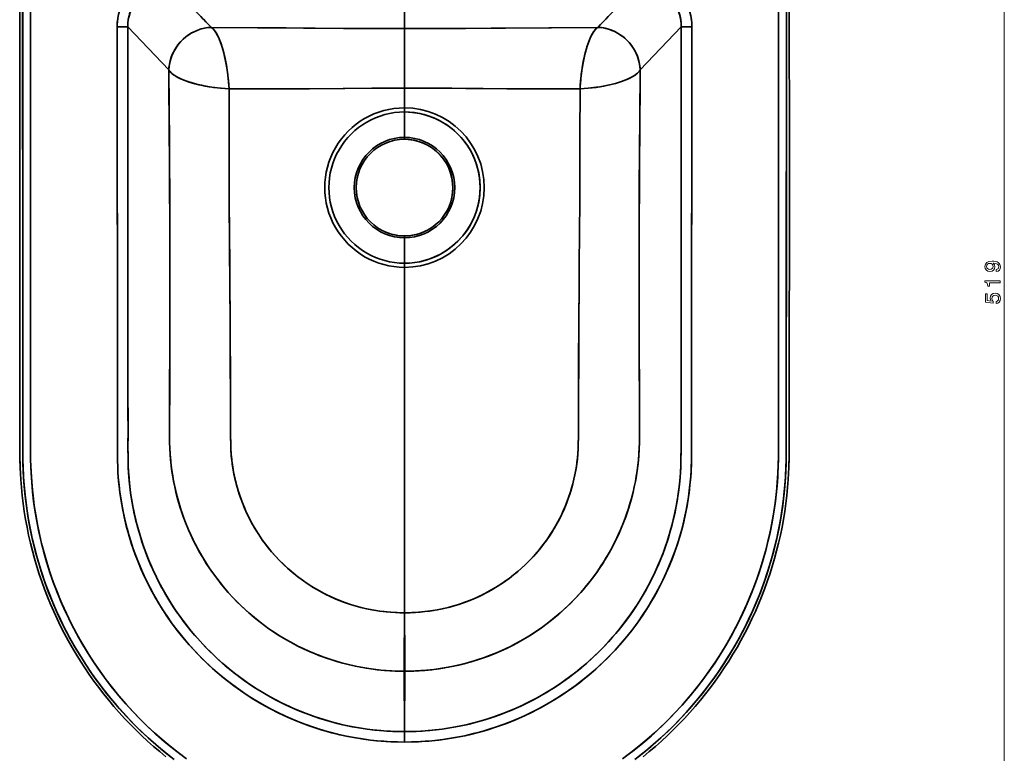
# Model space of a CAD drawing. Extents: x 443 to 1849, y -713 to 988.
# Tile 2 of 5: x 443 to 903, y -530 to -188. Entities that reach past the tile are written whole.
import ezdxf

# ---------------------------------------------------------------- set-up
doc = ezdxf.new("R2010")
doc.units = 0

msp = doc.modelspace()

# ---------------------------------------------------------------- linework, layer by layer
at = {"color": 7, "lineweight": 13}
msp.add_line((902.63, -569.61), (902.63, -51.1), dxfattribs=at)
at = {"color": 7, "lineweight": 35}
for p, q in [((622.62, -191.92), (622.62, -171.38)), ((622.62, -171.38), (622.62, -191.92)), ((493.4, -191.14), (512.59, -211.16)), ((493.4, -191.14), (512.59, -211.16)), ((622.62, -219.67), (622.62, -191.92)), ((622.62, -191.92), (622.62, -219.67)), ((751.84, -191.14), (732.66, -211.16)), ((732.66, -211.16), (751.84, -191.14)), ((622.62, -464.62), (622.62, -303.39)), ((622.62, -303.39), (622.62, -464.62))]:
    msp.add_line(p, q, dxfattribs=at)
at = {"color": 7, "lineweight": 35, "ltscale": 0.123354}
for p, q in [((493.4, -191.14), (488.47, -191.14)), ((488.47, -191.14), (493.4, -191.14))]:
    msp.add_line(p, q, dxfattribs=at)
at = {"color": 7, "lineweight": 35, "ltscale": 0.123355}
for p, q in [((751.84, -191.14), (756.77, -191.14)), ((756.77, -191.14), (751.84, -191.14))]:
    msp.add_line(p, q, dxfattribs=at)
at = {"color": 7, "lineweight": 35, "ltscale": 0.231467}
for p, q in [((622.62, -228.92), (622.62, -219.67)), ((622.62, -219.67), (622.62, -228.92))]:
    msp.add_line(p, q, dxfattribs=at)
at = {"color": 7, "lineweight": 35, "ltscale": 0.048454}
for p, q in [((622.62, -228.92), (622.62, -230.86)), ((622.62, -228.92), (622.62, -230.86)), ((622.62, -303.39), (622.62, -301.45)), ((622.62, -303.39), (622.62, -301.45))]:
    msp.add_line(p, q, dxfattribs=at)
at = {"color": 7, "lineweight": 35, "ltscale": 0.296378}
for p, q in [((622.62, -242.72), (622.62, -230.86)), ((622.62, -242.72), (622.62, -230.86)), ((622.62, -289.6), (622.62, -301.45)), ((622.62, -289.6), (622.62, -301.45))]:
    msp.add_line(p, q, dxfattribs=at)
at = {"color": 7, "lineweight": 35, "ltscale": 0.021967}
for p, q in [((622.62, -243.6), (622.62, -242.72)), ((622.62, -243.6), (622.62, -242.72)), ((622.62, -288.72), (622.62, -289.6)), ((622.62, -288.72), (622.62, -289.6))]:
    msp.add_line(p, q, dxfattribs=at)
at = {"color": 7, "lineweight": 35, "ltscale": 0.004865}
msp.add_line((622.52, -491.9), (622.72, -491.9), dxfattribs=at)
msp.add_line((622.52, -491.9), (622.72, -491.9), dxfattribs=at)
at = {"color": 7, "lineweight": 35, "ltscale": 0.121307}
for p, q in [((622.62, -525.01), (622.62, -520.15)), ((622.62, -520.15), (622.62, -525.01))]:
    msp.add_line(p, q, dxfattribs=at)
at = {"color": 7, "lineweight": 35}
for points in [[(515.08, -533.17), (511.35, -530.24), (507.7, -527.22), (504.13, -524.11), (500.64, -520.9), (497.25, -517.6), (494.19, -514.48), (491.21, -511.28), (488.31, -508.01), (485.49, -504.67), (482.4, -500.82), (479.42, -496.89), (476.55, -492.88), (473.79, -488.79), (471.15, -484.64), (468.62, -480.41), (466.21, -476.12), (463.92, -471.76), (461.98, -467.83), (460.14, -463.86), (458.4, -459.84), (456.49, -455.11), (454.72, -450.33), (453.09, -445.5), (451.59, -440.62), (450.23, -435.69), (449.01, -430.73), (448.31, -427.54), (447.66, -424.34), (446.8, -419.5), (446.08, -414.64), (445.48, -409.76), (445.02, -404.86), (444.79, -401.59), (444.62, -398.32), (444.5, -395.03), (444.44, -391.75), (444.42, -388.6), (444.43, -382.32), (444.42, -367.47), (444.4, -348.89), (444.37, -304.31), (444.35, -192.73), (444.42, -51.1)], [(730.17, -533.17), (733.89, -530.24), (737.54, -527.22), (741.11, -524.11), (744.6, -520.9), (748, -517.6), (751.05, -514.48), (754.03, -511.28), (756.94, -508.01), (759.75, -504.67), (762.84, -500.82), (765.82, -496.89), (768.69, -492.88), (771.45, -488.79), (774.1, -484.64), (776.62, -480.41), (779.03, -476.12), (781.32, -471.76), (783.26, -467.83), (785.1, -463.86), (786.85, -459.84), (788.75, -455.11), (790.52, -450.33), (792.15, -445.5), (793.65, -440.62), (795.01, -435.69), (796.23, -430.73), (796.93, -427.54), (797.58, -424.34), (798.44, -419.5), (799.17, -414.64), (799.76, -409.76), (800.22, -404.86), (800.46, -401.59), (800.63, -398.32), (800.74, -395.03), (800.8, -391.75), (800.82, -388.6), (800.81, -382.32), (800.82, -367.47), (800.84, -348.89), (800.87, -304.31), (800.89, -192.73), (800.82, -51.1)], [(520.79, -532.82), (516.94, -529.94), (513.17, -526.96), (509.48, -523.87), (505.87, -520.69), (502.36, -517.4), (498.94, -514.03), (495.63, -510.58), (492.42, -507.05), (489.31, -503.44), (486.3, -499.74), (483.38, -495.96), (480.34, -491.79), (477.43, -487.53), (474.64, -483.19), (471.98, -478.77), (469.45, -474.27), (467.05, -469.69), (464.79, -465.06), (462.66, -460.36), (460.66, -455.56), (458.8, -450.7), (457.08, -445.79), (455.51, -440.84), (454.09, -435.83), (452.85, -430.94), (451.75, -426.03), (450.79, -421.07), (450.09, -416.79), (449.48, -412.49), (448.98, -408.18), (448.59, -403.86), (448.31, -399.53), (448.16, -396.28), (448.08, -393.02), (448.04, -390.79), (448.03, -386.31), (448.05, -377.29), (448.02, -363.75), (448, -343.45), (447.96, -267.32), (448.01, -144.48)], [(724.45, -532.82), (728.3, -529.94), (732.08, -526.96), (735.77, -523.87), (739.37, -520.69), (742.88, -517.4), (746.31, -514.03), (749.62, -510.58), (752.82, -507.05), (755.93, -503.44), (758.95, -499.74), (761.87, -495.96), (764.9, -491.79), (767.81, -487.53), (770.6, -483.19), (773.26, -478.77), (775.79, -474.27), (778.19, -469.69), (780.45, -465.06), (782.58, -460.36), (784.58, -455.56), (786.44, -450.7), (788.16, -445.79), (789.73, -440.84), (791.16, -435.83), (792.4, -430.94), (793.49, -426.03), (794.45, -421.07), (795.16, -416.79), (795.76, -412.49), (796.26, -408.18), (796.65, -403.86), (796.93, -399.53), (797.08, -396.28), (797.17, -393.02), (797.2, -390.79), (797.22, -386.31), (797.2, -377.29), (797.22, -363.75), (797.24, -343.45), (797.28, -267.32), (797.23, -144.48)], [(511.24, -531.83), (508.33, -529.45), (505.47, -527.01), (502.65, -524.52), (499.9, -521.96), (497.19, -519.35), (494.54, -516.68), (491.95, -513.96), (489.41, -511.19), (486.93, -508.36), (484.51, -505.49), (482.15, -502.56), (479.85, -499.59), (477.61, -496.57), (475.44, -493.5), (473.33, -490.39), (471.28, -487.24), (469.3, -484.04), (467.39, -480.81), (465.54, -477.53), (463.76, -474.22), (462.05, -470.88), (460.41, -467.49), (458.84, -464.08), (457.34, -460.63), (455.91, -457.15), (454.56, -453.65), (453.28, -450.11), (452.07, -446.55), (450.93, -442.97), (449.87, -439.36), (448.89, -435.73), (447.98, -432.08), (447.15, -428.42), (446.39, -424.73), (445.71, -421.04), (445.11, -417.33), (444.58, -413.6), (444.14, -409.87), (443.76, -406.13), (443.47, -402.38), (443.31, -399.57), (443.18, -396.76), (443.05, -391.14), (443.02, -387.46), (443.04, -380.11), (443.03, -369.16), (443.01, -347.22), (442.97, -281.42), (443.01, -149.8)], [(734, -531.83), (736.91, -529.45), (739.78, -527.01), (742.59, -524.52), (745.35, -521.96), (748.05, -519.35), (750.7, -516.68), (753.3, -513.96), (755.83, -511.19), (758.31, -508.36), (760.73, -505.49), (763.09, -502.56), (765.39, -499.59), (767.63, -496.57), (769.8, -493.5), (771.92, -490.39), (773.96, -487.24), (775.94, -484.04), (777.86, -480.81), (779.7, -477.53), (781.48, -474.22), (783.19, -470.88), (784.83, -467.49), (786.4, -464.08), (787.9, -460.63), (789.33, -457.15), (790.69, -453.65), (791.97, -450.11), (793.18, -446.55), (794.31, -442.97), (795.37, -439.36), (796.35, -435.73), (797.26, -432.08), (798.1, -428.42), (798.85, -424.73), (799.53, -421.04), (800.13, -417.33), (800.66, -413.6), (801.11, -409.87), (801.48, -406.13), (801.77, -402.38), (801.94, -399.57), (802.06, -396.76), (802.2, -391.14), (802.22, -387.46), (802.2, -380.11), (802.21, -369.16), (802.24, -347.22), (802.28, -281.42), (802.24, -149.8)], [(513.11, -166.45), (511.37, -166.51), (509.64, -166.7), (507.92, -167), (506.23, -167.42), (504.58, -167.95), (502.96, -168.61), (501.4, -169.37), (499.91, -170.24), (498.48, -171.21), (497.12, -172.28), (495.85, -173.44), (494.66, -174.69), (493.56, -176.02), (492.56, -177.43), (491.65, -178.92), (490.85, -180.46), (490.16, -182.06), (489.59, -183.7), (489.13, -185.38), (488.79, -187.09), (488.58, -188.81), (488.5, -189.98), (488.47, -191.14)], [(756.77, -191.14), (756.71, -189.4), (756.54, -187.67), (756.24, -185.95), (755.82, -184.25), (755.28, -182.59), (754.63, -180.98), (753.86, -179.41), (752.89, -177.74), (751.78, -176.15), (750.56, -174.66), (749.21, -173.27), (747.77, -171.99), (746.39, -170.94), (744.93, -169.99), (743.42, -169.15), (741.85, -168.42), (740.23, -167.8), (738.57, -167.3), (736.88, -166.91), (735.31, -166.66), (733.72, -166.5), (732.13, -166.45)], [(444.36, -173.93), (444.4, -342.84), (444.43, -371.84), (444.43, -382.07), (444.42, -389.6), (444.46, -393.38), (444.54, -396.44), (444.76, -401.06), (445.09, -405.68), (445.54, -410.28), (446.11, -414.88), (446.58, -418.12), (447.12, -421.36), (447.93, -425.68), (448.84, -429.97), (449.85, -434.2), (450.96, -438.42), (452.18, -442.6), (453.5, -446.75), (455.17, -451.57), (456.97, -456.34), (458.92, -461.06), (460.69, -465.06), (462.55, -469.02), (464.52, -472.92), (466.58, -476.79), (468.73, -480.6), (470.98, -484.36), (473.32, -488.07), (475.74, -491.71), (478.26, -495.3), (480.86, -498.82), (483.55, -502.28), (486.32, -505.67), (489.46, -509.33), (492.69, -512.89), (496.02, -516.37), (499.44, -519.75), (502.95, -523.04), (506.5, -526.19), (510.12, -529.24), (513.82, -532.2)], [(493.4, -191.14), (493.46, -189.43), (493.67, -187.74), (494.01, -186.07), (494.5, -184.44), (495.13, -182.85), (495.89, -181.33), (496.63, -180.1), (497.47, -178.93), (498.38, -177.82), (499.38, -176.79), (500.45, -175.84), (501.71, -174.88), (503.05, -174.03), (504.45, -173.3), (505.9, -172.67), (507.4, -172.17), (508.8, -171.82), (510.23, -171.57), (511.67, -171.43), (513.11, -171.38)], [(493.4, -191.14), (493.46, -189.41), (493.68, -187.68), (494.04, -185.95), (494.28, -185.09), (494.57, -184.24), (494.88, -183.42), (495.24, -182.61), (495.89, -181.33), (496.63, -180.1), (497.47, -178.92), (498.39, -177.81), (499.4, -176.78), (500.59, -175.73), (501.85, -174.79), (503.19, -173.95), (504.59, -173.23), (506.04, -172.62), (507.19, -172.23), (508.36, -171.92), (509.55, -171.68), (510.44, -171.54), (511.33, -171.45), (513.11, -171.38)], [(800.89, -173.93), (800.84, -342.84), (800.81, -371.84), (800.81, -382.07), (800.82, -389.6), (800.78, -393.38), (800.7, -396.44), (800.49, -401.06), (800.16, -405.68), (799.7, -410.28), (799.13, -414.88), (798.66, -418.12), (798.12, -421.36), (797.32, -425.68), (796.4, -429.97), (795.39, -434.2), (794.28, -438.42), (793.06, -442.6), (791.75, -446.75), (790.08, -451.57), (788.27, -456.34), (786.33, -461.06), (784.56, -465.06), (782.69, -469.02), (780.73, -472.92), (778.67, -476.79), (776.51, -480.6), (774.26, -484.36), (771.93, -488.07), (769.5, -491.71), (766.98, -495.3), (764.38, -498.82), (761.69, -502.28), (758.92, -505.67), (755.79, -509.33), (752.55, -512.89), (749.22, -516.37), (745.8, -519.75), (742.29, -523.04), (738.75, -526.19), (735.12, -529.24), (731.42, -532.2)], [(751.84, -191.14), (751.78, -189.43), (751.58, -187.74), (751.23, -186.07), (750.74, -184.44), (750.12, -182.85), (749.36, -181.33), (748.61, -180.1), (747.78, -178.93), (746.86, -177.82), (745.86, -176.79), (744.79, -175.84), (743.53, -174.88), (742.19, -174.03), (740.8, -173.3), (739.34, -172.67), (737.84, -172.17), (736.44, -171.82), (735.01, -171.57), (733.58, -171.43), (732.13, -171.38)], [(732.13, -171.38), (733.85, -171.45), (735.59, -171.66), (737.31, -172.02), (738.16, -172.27), (739.01, -172.55), (739.83, -172.87), (740.64, -173.22), (741.92, -173.88), (743.15, -174.63), (744.32, -175.47), (745.43, -176.39), (746.46, -177.39), (747.41, -178.47), (748.28, -179.61), (749.06, -180.81), (749.75, -182.07), (750.42, -183.55), (750.96, -185.08), (751.37, -186.64), (751.65, -188.22), (751.8, -189.68), (751.84, -191.14)], [(518.38, -531.04), (514.35, -527.91), (510.41, -524.67), (506.56, -521.31), (502.82, -517.84), (499.33, -514.42), (495.94, -510.91), (492.64, -507.3), (489.45, -503.6), (486.36, -499.82), (483.37, -495.95), (480.49, -492), (477.72, -487.97), (475.24, -484.15), (472.86, -480.26), (470.58, -476.32), (468.4, -472.31), (466.33, -468.25), (464.22, -463.85), (462.24, -459.39), (460.39, -454.89), (458.66, -450.33), (457.06, -445.73), (455.58, -441.07), (454.33, -436.71), (453.18, -432.32), (452.15, -427.91), (451.24, -423.47), (450.44, -419), (449.76, -414.57), (449.2, -410.13), (448.75, -405.68), (448.41, -401.22), (448.16, -396.32), (448.08, -393.06), (448.03, -389.37), (448.03, -384.87), (448.04, -370.6), (447.99, -327.2), (447.98, -303.41), (447.99, -177.25)], [(797.26, -176.97), (797.27, -302.84), (797.23, -355.12), (797.2, -372.57), (797.21, -384.58), (797.21, -389.71), (797.19, -391.54), (797.1, -395.64), (796.92, -399.75), (796.83, -401.38), (796.52, -405.44), (796.12, -409.49), (795.63, -413.52), (795.04, -417.55), (794.22, -422.34), (793.26, -427.12), (792.3, -431.32), (791.24, -435.51), (790.08, -439.66), (788.64, -444.34), (787.07, -448.97), (785.38, -453.53), (783.57, -458.05), (781.63, -462.52), (779.56, -466.93), (777.37, -471.3), (775.05, -475.62), (772.63, -479.85), (770.08, -484.02), (767.43, -488.11), (764.66, -492.13), (761.77, -496.08), (758.78, -499.95), (755.54, -503.91), (752.19, -507.77), (748.72, -511.53), (745.15, -515.18), (741.48, -518.74), (737.7, -522.18), (733.83, -525.51), (729.88, -528.72), (725.83, -531.81)], [(488.78, -187.15), (488.65, -188.14), (488.55, -189.14), (488.47, -191.14)], [(756.46, -187.15), (756.6, -188.14), (756.7, -189.14), (756.77, -191.14)], [(488.47, -191.14), (488.61, -375.8), (488.61, -382.64), (488.6, -386.7), (488.62, -391.21), (488.65, -393.47), (488.75, -396.85), (488.86, -399.09), (489.01, -401.33), (489.35, -405.01), (489.79, -408.7), (490.33, -412.35), (491.1, -416.69), (492.02, -421), (493.08, -425.27), (494.1, -428.93), (495.23, -432.56), (496.44, -436.11), (497.76, -439.63), (499.17, -443.11), (500.42, -445.99), (501.73, -448.82), (503.13, -451.64), (504.59, -454.43), (506.12, -457.21), (507.71, -459.94), (509.68, -463.12), (511.75, -466.26), (513.9, -469.33), (516.54, -472.87), (519.29, -476.33), (522.16, -479.68), (525.13, -482.94), (528.22, -486.11), (531.4, -489.17), (534.19, -491.69), (537.06, -494.13), (539.99, -496.49), (543, -498.78), (546.07, -500.99), (549.2, -503.1), (552.39, -505.13), (556.19, -507.38), (560.06, -509.51), (563.99, -511.5), (567.98, -513.36), (572.03, -515.09), (576.14, -516.69), (580.15, -518.1), (584.21, -519.39), (588.32, -520.54), (592.44, -521.57), (596.12, -522.36), (599.82, -523.05), (603.54, -523.64), (606.67, -524.06), (609.8, -524.39), (612.95, -524.66), (616.17, -524.85), (619.39, -524.97), (622.62, -525.01)], [(488.47, -191.14), (488.6, -364.77), (488.6, -385.03), (488.61, -390.29), (488.65, -393.51), (488.74, -396.43), (488.86, -399.1), (489.17, -403.17), (489.3, -404.52), (489.73, -408.26), (490.27, -411.98), (490.91, -415.69), (491.77, -419.87), (492.75, -424.02), (493.48, -426.75), (494.65, -430.76), (495.96, -434.73), (496.92, -437.41), (498.26, -440.91), (499.71, -444.38), (501.25, -447.8), (502.45, -450.28), (504.4, -454.09), (506.48, -457.83), (507.9, -460.25), (509.77, -463.26), (511.71, -466.21), (513.74, -469.11), (515.83, -471.95), (518.45, -475.29), (521.16, -478.54), (523.67, -481.37), (526.27, -484.13), (528.93, -486.81), (530.96, -488.75), (533.03, -490.66), (535.16, -492.53), (537.33, -494.35), (539.53, -496.14), (541.78, -497.87), (545.2, -500.38), (548.71, -502.78), (552.3, -505.07), (555.95, -507.24), (559.67, -509.3), (563.45, -511.24), (567.03, -512.93), (570.66, -514.53), (574.34, -516.01), (578.06, -517.38), (581.82, -518.64), (584.53, -519.48), (588.61, -520.62), (592.73, -521.63), (595.48, -522.23), (599.19, -522.94), (602.93, -523.55), (606.68, -524.06), (609.47, -524.36), (613.85, -524.72), (618.23, -524.94), (622.62, -525.01)], [(622.62, -520.15), (619.87, -520.13), (617.11, -520.04), (614.34, -519.89), (611.57, -519.68), (607.87, -519.31), (605.13, -518.96), (602.39, -518.56), (599.64, -518.09), (596.91, -517.57), (593.89, -516.92), (590.89, -516.19), (587.9, -515.4), (585.24, -514.62), (582.59, -513.79), (579.66, -512.79), (576.75, -511.73), (573.87, -510.6), (570.46, -509.14), (567.08, -507.59), (564.6, -506.38), (562.14, -505.1), (558.87, -503.31), (555.67, -501.43), (553.05, -499.79), (550.47, -498.1), (547.93, -496.34), (544.93, -494.15), (542.74, -492.46), (540.58, -490.72), (537.74, -488.31), (534.96, -485.82), (532.29, -483.27), (529.69, -480.65), (527.17, -477.95), (524.69, -475.16), (522.91, -473.03), (521.17, -470.86), (519.47, -468.66), (517.82, -466.42), (516.22, -464.14), (514.67, -461.83), (512.67, -458.68), (511.25, -456.31), (509.88, -453.9), (508.56, -451.48), (507.3, -449.02), (505.64, -445.61), (504.13, -442.25), (503.09, -439.76), (502.09, -437.24), (500.8, -433.72), (499.6, -430.13), (498.54, -426.61), (497.82, -423.98), (497.15, -421.33), (496.32, -417.67), (495.6, -413.99), (495.14, -411.27), (494.74, -408.53), (494.39, -405.78), (494.1, -403.02), (493.81, -399.31), (493.68, -396.64), (493.56, -392.06), (493.53, -388.24), (493.54, -380.76), (493.53, -369.52), (493.5, -327.39), (493.4, -191.14)], [(622.62, -520.15), (619.56, -520.12), (616.05, -519.99), (613.04, -519.8), (608.82, -519.42), (605.19, -518.97), (602.31, -518.55), (598.17, -517.82), (595.25, -517.22), (591.21, -516.28), (586.99, -515.14), (584.42, -514.37), (580.41, -513.06), (576.76, -511.73), (574.49, -510.85), (572.25, -509.92), (568.85, -508.42), (565.5, -506.83), (562.26, -505.17), (558.79, -503.26), (555.69, -501.44), (553.57, -500.13), (551.48, -498.77), (548.42, -496.69), (546.52, -495.33), (543.81, -493.3), (541.65, -491.59), (538.96, -489.36), (535.69, -486.49), (534.01, -484.93), (531.1, -482.08), (528.6, -479.5), (525.77, -476.39), (524.64, -475.1), (522.42, -472.44), (520.16, -469.56), (517.99, -466.64), (515.71, -463.39), (514.04, -460.85), (512.07, -457.7), (510.04, -454.19), (509.38, -453), (507.66, -449.75), (505.99, -446.35), (504.93, -444.08), (503.93, -441.78), (502.81, -439.08), (501.85, -436.59), (500.93, -434.08), (499.9, -431.04), (499.14, -428.64), (498.07, -424.91), (497.09, -421.08), (496.18, -417.01), (495.78, -414.96), (495.35, -412.57), (494.74, -408.58), (494.22, -404.19), (493.86, -400), (493.79, -398.93), (493.64, -395.77), (493.54, -390.98), (493.53, -387.59), (493.54, -378.41), (493.52, -359.11), (493.4, -191.14)], [(532.3, -191.34), (530.76, -191.47), (529.22, -191.72), (527.68, -192.1), (526.17, -192.61), (524.69, -193.23), (523.25, -193.97), (521.87, -194.83), (520.55, -195.79), (519.3, -196.85), (518.15, -198.01), (517.09, -199.24), (516.13, -200.55), (515.18, -202.08), (514.38, -203.67), (513.71, -205.32), (513.2, -207), (512.84, -208.7), (512.67, -209.93), (512.59, -211.16)], [(512.59, -211.16), (512.73, -209.45), (513.02, -207.76), (513.46, -206.09), (513.95, -204.69), (514.54, -203.32), (515.22, -202), (516, -200.73), (516.87, -199.52), (517.58, -198.65), (518.33, -197.81), (519.41, -196.75), (520.56, -195.78), (521.79, -194.88), (523.06, -194.09), (524.38, -193.38), (525.75, -192.77), (527.15, -192.27), (528.6, -191.86), (529.82, -191.61), (531.06, -191.43), (532.3, -191.34)], [(622.62, -191.92), (609.27, -191.9), (594.6, -191.84), (567.44, -191.65), (532.3, -191.34)], [(532.3, -191.34), (575.48, -191.71), (594.21, -191.84), (609.07, -191.9), (622.62, -191.92)], [(540.69, -220.1), (540.45, -216.76), (540.11, -213.46), (539.66, -210.23), (539.12, -207.1), (538.47, -204.1), (538.08, -202.55), (537.66, -201.05), (537.24, -199.71), (536.79, -198.43), (536.14, -196.78), (535.44, -195.29), (534.71, -193.98), (534.32, -193.39), (533.93, -192.86), (533.4, -192.24), (532.85, -191.73), (532.3, -191.34)], [(532.3, -191.34), (532.67, -191.58), (533.03, -191.88), (533.42, -192.27), (533.81, -192.71), (534.21, -193.23), (534.6, -193.8), (535.34, -195.09), (536.13, -196.75), (536.86, -198.62), (537.54, -200.66), (538.24, -203.18), (538.86, -205.86), (539.47, -209.05), (539.97, -212.39), (540.4, -216.23), (540.56, -218.16), (540.69, -220.1)], [(622.62, -520.15), (625.38, -520.13), (628.13, -520.04), (630.9, -519.89), (633.67, -519.68), (637.37, -519.31), (640.12, -518.96), (642.85, -518.56), (645.6, -518.09), (648.34, -517.57), (651.36, -516.92), (654.36, -516.19), (657.34, -515.4), (660.01, -514.62), (662.66, -513.79), (665.59, -512.79), (668.49, -511.73), (671.37, -510.6), (674.79, -509.14), (678.16, -507.59), (680.65, -506.38), (683.11, -505.1), (686.37, -503.31), (689.58, -501.43), (692.2, -499.79), (694.78, -498.1), (697.32, -496.34), (700.31, -494.15), (702.5, -492.46), (704.66, -490.72), (707.51, -488.31), (710.28, -485.82), (712.95, -483.27), (715.55, -480.65), (718.07, -477.95), (720.55, -475.16), (722.34, -473.03), (724.08, -470.86), (725.77, -468.66), (727.42, -466.42), (729.02, -464.14), (730.57, -461.83), (732.57, -458.68), (733.99, -456.31), (735.36, -453.9), (736.68, -451.48), (737.95, -449.02), (739.6, -445.61), (741.11, -442.25), (742.16, -439.76), (743.15, -437.24), (744.44, -433.72), (745.64, -430.13), (746.7, -426.61), (747.43, -423.98), (748.09, -421.33), (748.92, -417.67), (749.64, -413.99), (750.1, -411.27), (750.51, -408.53), (750.85, -405.78), (751.14, -403.02), (751.43, -399.31), (751.57, -396.64), (751.69, -392.06), (751.71, -388.24), (751.7, -380.76), (751.71, -369.52), (751.74, -327.39), (751.84, -191.14)], [(756.77, -191.14), (756.64, -375.8), (756.63, -382.64), (756.64, -386.7), (756.63, -391.21), (756.59, -393.47), (756.49, -396.85), (756.38, -399.09), (756.23, -401.33), (755.89, -405.01), (755.45, -408.7), (754.91, -412.35), (754.14, -416.69), (753.22, -421), (752.17, -425.27), (751.14, -428.93), (750.02, -432.56), (748.8, -436.11), (747.48, -439.63), (746.08, -443.11), (744.82, -445.99), (743.51, -448.82), (742.12, -451.64), (740.65, -454.43), (739.12, -457.21), (737.53, -459.94), (735.56, -463.12), (733.49, -466.26), (731.35, -469.33), (728.71, -472.87), (725.95, -476.33), (723.08, -479.68), (720.11, -482.94), (717.02, -486.11), (713.84, -489.17), (711.05, -491.69), (708.18, -494.13), (705.26, -496.49), (702.25, -498.78), (699.17, -500.99), (696.04, -503.1), (692.85, -505.13), (689.06, -507.38), (685.19, -509.51), (681.25, -511.5), (677.26, -513.36), (673.21, -515.09), (669.1, -516.69), (665.1, -518.1), (661.03, -519.39), (656.93, -520.54), (652.81, -521.57), (649.12, -522.36), (645.43, -523.05), (641.71, -523.64), (638.58, -524.06), (635.44, -524.39), (632.3, -524.66), (629.08, -524.85), (625.85, -524.97), (622.62, -525.01)], [(751.84, -191.14), (751.74, -336.03), (751.71, -369.91), (751.71, -383.96), (751.71, -388.97), (751.66, -393.47), (751.59, -396.15), (751.46, -398.82), (751.26, -401.64), (750.96, -404.78), (750.43, -409.12), (749.89, -412.54), (749.49, -414.83), (748.56, -419.31), (747.58, -423.39), (746.53, -427.2), (745.22, -431.44), (744.35, -433.97), (743.48, -436.38), (742.56, -438.76), (741.29, -441.83), (740.25, -444.2), (739.16, -446.55), (737.39, -450.11), (735.46, -453.72), (733.58, -457.01), (731.67, -460.12), (729.67, -463.18), (727.57, -466.21), (725.08, -469.57), (722.7, -472.58), (721.23, -474.35), (719.73, -476.1), (717.91, -478.14), (715.77, -480.42), (713.2, -483.03), (711.37, -484.79), (708.65, -487.3), (705.35, -490.15), (703.22, -491.89), (701.43, -493.3), (699.64, -494.66), (696.51, -496.91), (693.14, -499.18), (691.09, -500.49), (689.15, -501.68), (687.21, -502.83), (684.89, -504.14), (682.31, -505.52), (678.96, -507.21), (676.9, -508.19), (674.82, -509.13), (672.28, -510.22), (669.72, -511.26), (667.11, -512.24), (664.49, -513.18), (662.4, -513.87), (660.14, -514.58), (656.64, -515.59), (652.81, -516.58), (648.87, -517.46), (644.7, -518.25), (640.22, -518.95), (636.88, -519.37), (634.47, -519.61), (630.21, -519.93), (625.8, -520.12), (622.62, -520.15)], [(622.62, -525.01), (626.39, -524.95), (630.17, -524.79), (633.93, -524.53), (636.73, -524.26), (640.48, -523.81), (644.22, -523.26), (647.94, -522.59), (650.71, -522.03), (654.83, -521.08), (658.92, -520), (661.65, -519.2), (665.97, -517.8), (670.23, -516.27), (674.44, -514.59), (678.59, -512.76), (682.67, -510.8), (686.44, -508.84), (690.14, -506.75), (693.78, -504.55), (697.35, -502.24), (700.84, -499.81), (704.25, -497.28), (706.48, -495.52), (708.68, -493.72), (711.88, -490.95), (714.99, -488.09), (718.02, -485.11), (720.95, -482.04), (723.79, -478.87), (726.52, -475.62), (729.16, -472.28), (731.68, -468.86), (734.09, -465.37), (736.39, -461.81), (737.84, -459.42), (739.96, -455.71), (741.97, -451.93), (743.22, -449.43), (744.79, -446.06), (746.27, -442.64), (747.65, -439.19), (748.66, -436.49), (750.03, -432.53), (751.26, -428.53), (752.02, -425.83), (752.95, -422.16), (753.78, -418.47), (754.5, -414.76), (755.19, -410.57), (755.74, -406.37), (756.03, -403.6), (756.26, -400.91), (756.43, -398.21), (756.55, -395.28), (756.61, -392.35), (756.64, -389.87), (756.64, -384.91), (756.65, -364.73), (756.77, -191.14)], [(712.94, -191.34), (690, -191.54), (663.11, -191.76), (642.99, -191.88), (622.62, -191.92)], [(712.94, -191.34), (669.76, -191.71), (651.04, -191.84), (636.18, -191.9), (622.62, -191.92)], [(712.94, -191.34), (712.6, -191.56), (712.26, -191.84), (711.59, -192.51), (710.95, -193.35), (710.48, -194.07), (710.02, -194.86), (709.58, -195.74), (709.14, -196.69), (708.44, -198.45), (707.79, -200.37), (707.2, -202.42), (706.81, -203.96), (706.44, -205.55), (706.08, -207.33), (705.76, -209.15), (705.23, -212.72), (704.83, -216.38), (704.55, -220.1)], [(704.55, -220.1), (704.69, -218.05), (704.86, -216.02), (705.16, -213.24), (705.54, -210.53), (705.98, -207.9), (706.63, -204.7), (707, -203.18), (707.4, -201.71), (708.04, -199.59), (708.75, -197.64), (709.51, -195.88), (709.94, -195.02), (710.38, -194.23), (710.76, -193.62), (711.15, -193.07), (711.69, -192.41), (712.24, -191.86), (712.59, -191.57), (712.94, -191.34)], [(732.66, -211.16), (732.51, -209.46), (732.22, -207.75), (731.77, -206.05), (731.17, -204.38), (730.43, -202.76), (729.57, -201.24), (728.58, -199.8), (727.48, -198.43), (726.26, -197.16), (724.94, -195.98), (723.52, -194.93), (722.04, -194), (720.49, -193.2), (718.89, -192.54), (717.25, -192.02), (715.59, -191.64), (713.93, -191.41), (712.94, -191.34)], [(712.94, -191.34), (714.65, -191.49), (716.35, -191.79), (718.01, -192.24), (719.41, -192.74), (720.77, -193.34), (722.09, -194.03), (723.35, -194.81), (724.56, -195.68), (725.42, -196.39), (726.25, -197.15), (727.04, -197.95), (727.79, -198.8), (728.72, -199.98), (729.56, -201.23), (730.31, -202.53), (730.96, -203.88), (731.51, -205.28), (732.02, -206.92), (732.39, -208.6), (732.6, -210.3), (732.66, -211.16)], [(540.69, -220.1), (538.72, -219.96), (536.76, -219.78), (533.99, -219.46), (531.29, -219.05), (529.51, -218.74), (527.78, -218.39), (526.21, -218.04), (524.68, -217.65), (522.08, -216.89), (520.85, -216.48), (519.68, -216.04), (517.99, -215.32), (516.46, -214.55), (515.13, -213.74), (514.35, -213.16), (513.68, -212.56), (513.05, -211.87), (512.8, -211.52), (512.59, -211.16)], [(512.59, -211.16), (512.89, -245.61), (513.05, -278.11), (513.09, -314.43), (513.01, -356), (512.93, -379.68), (512.92, -381.09), (512.95, -385.21), (513.03, -387.88), (513.2, -390.77), (513.45, -393.65), (513.73, -396.18), (514.07, -398.71), (514.47, -401.23), (514.93, -403.74), (515.64, -407.08), (516.44, -410.38), (517.36, -413.67), (518.37, -416.93), (519.34, -419.73), (520.38, -422.5), (521.74, -425.85), (522.7, -428), (523.76, -430.26), (524.89, -432.53), (526.08, -434.78), (526.85, -436.19), (528.43, -438.91), (530.09, -441.58), (531.48, -443.7), (532.92, -445.79), (534.94, -448.55), (536.49, -450.56), (538.09, -452.53), (540.32, -455.13), (542.62, -457.64), (544.39, -459.47), (546.2, -461.26), (548.7, -463.6), (551.27, -465.86), (553.23, -467.49), (555.23, -469.07), (557.27, -470.61), (559.35, -472.1), (562.18, -474.02), (565.07, -475.86), (567.26, -477.16), (569.48, -478.41), (572.5, -480.01), (575.58, -481.52), (577.9, -482.57), (580.24, -483.57), (582.61, -484.52), (585.01, -485.42), (588.25, -486.53), (590.69, -487.3), (593.14, -488), (596.45, -488.85), (599.79, -489.6), (602.29, -490.09), (604.81, -490.53), (608.2, -491.02), (611.59, -491.4), (614.13, -491.61), (616.68, -491.77), (619.6, -491.88), (622.52, -491.9)], [(512.59, -211.16), (512.96, -211.75), (513.44, -212.33), (514.03, -212.89), (514.54, -213.31), (515.11, -213.72), (516.38, -214.5), (517.83, -215.25), (519.55, -215.99), (521.41, -216.67), (523.41, -217.3), (524.97, -217.73), (526.58, -218.13), (528.27, -218.49), (530.01, -218.83), (533.48, -219.39), (537.05, -219.81), (540.69, -220.1)], [(622.52, -491.9), (620.39, -491.89), (618.27, -491.84), (615.73, -491.72), (613.21, -491.54), (609.8, -491.21), (606, -490.71), (602.21, -490.08), (599.7, -489.58), (596.36, -488.83), (593.9, -488.2), (591.44, -487.52), (588.17, -486.51), (585.75, -485.68), (583.34, -484.8), (580.96, -483.87), (578.6, -482.88), (575.49, -481.47), (573.2, -480.36), (570.93, -479.19), (568.69, -477.97), (566.47, -476.69), (563.55, -474.9), (561.42, -473.52), (559.33, -472.09), (557.26, -470.6), (555.23, -469.07), (552.55, -466.93), (549.96, -464.72), (548.07, -463.02), (546.22, -461.28), (543.5, -458.56), (542.62, -457.64), (540.31, -455.11), (538.65, -453.19), (537.03, -451.23), (534.93, -448.54), (532.91, -445.79), (531.48, -443.71), (530.1, -441.6), (528.42, -438.9), (526.82, -436.13), (525.18, -433.09), (524.16, -431.07), (522.81, -428.23), (521.78, -425.92), (520.35, -422.44), (519.46, -420.06), (518.62, -417.66), (517.95, -415.63), (516.87, -411.96), (515.92, -408.27), (515.35, -405.78), (514.84, -403.29), (514.4, -400.78), (514.01, -398.27), (513.68, -395.73), (513.41, -393.19), (513.19, -390.53), (513.01, -387.43), (512.95, -385.35), (512.92, -381.28), (512.95, -374.36), (513.08, -327.14), (513.09, -291.37), (512.96, -256.52), (512.65, -218.13), (512.59, -211.16)], [(622.72, -491.9), (625.24, -491.88), (627.77, -491.81), (630.3, -491.67), (632.83, -491.47), (636.24, -491.12), (638.77, -490.78), (641.29, -490.39), (644.66, -489.77), (648, -489.04), (650.47, -488.43), (652.93, -487.77), (656.2, -486.79), (659.44, -485.7), (661.84, -484.83), (664.22, -483.9), (667.37, -482.56), (670.47, -481.13), (672.74, -480.01), (675.38, -478.62), (677.98, -477.16), (680.93, -475.39), (683.06, -474.02), (685.17, -472.61), (687.24, -471.14), (689.29, -469.63), (691.98, -467.52), (694.6, -465.32), (696.5, -463.64), (698.37, -461.91), (700.2, -460.13), (701.99, -458.3), (704.32, -455.8), (706, -453.89), (707.64, -451.94), (709.23, -449.95), (710.78, -447.92), (712.52, -445.52), (714.19, -443.07), (715.55, -440.96), (717.02, -438.56), (718.9, -435.27), (719.95, -433.31), (720.96, -431.33), (722.41, -428.29), (723.44, -425.98), (724.87, -422.5), (725.87, -419.82), (726.81, -417.11), (728.01, -413.23), (728.69, -410.79), (729.31, -408.33), (729.88, -405.84), (730.39, -403.35), (730.83, -400.85), (731.22, -398.34), (731.65, -394.95), (731.98, -391.56), (732.21, -387.93), (732.29, -385.4), (732.32, -381.29), (732.32, -380.14), (732.17, -332.8), (732.15, -297.36), (732.24, -265.95), (732.45, -232.91), (732.66, -211.16)], [(622.72, -491.9), (624.85, -491.89), (626.98, -491.84), (629.51, -491.72), (632.03, -491.54), (635.44, -491.21), (639.24, -490.71), (643.03, -490.08), (645.54, -489.58), (648.88, -488.83), (651.35, -488.2), (653.8, -487.52), (657.07, -486.51), (659.49, -485.68), (661.9, -484.8), (664.28, -483.87), (666.64, -482.88), (669.76, -481.47), (672.05, -480.36), (674.31, -479.19), (676.56, -477.97), (678.77, -476.69), (681.7, -474.9), (683.82, -473.52), (685.91, -472.09), (687.98, -470.6), (690.01, -469.07), (692.69, -466.93), (695.28, -464.72), (697.18, -463.02), (699.03, -461.28), (701.74, -458.56), (702.63, -457.64), (704.93, -455.11), (706.6, -453.19), (708.21, -451.23), (710.31, -448.54), (712.33, -445.79), (713.76, -443.71), (715.14, -441.6), (716.82, -438.9), (718.43, -436.13), (720.06, -433.09), (721.09, -431.07), (722.44, -428.23), (723.47, -425.92), (724.89, -422.44), (725.79, -420.06), (726.63, -417.66), (727.29, -415.63), (728.37, -411.96), (729.33, -408.27), (729.89, -405.78), (730.4, -403.29), (730.85, -400.78), (731.23, -398.27), (731.57, -395.73), (731.84, -393.19), (732.06, -390.53), (732.23, -387.43), (732.29, -385.35), (732.32, -381.28), (732.3, -374.36), (732.16, -327.14), (732.16, -291.37), (732.29, -256.52), (732.59, -218.13), (732.66, -211.16)], [(732.66, -211.16), (732.41, -211.57), (732.11, -211.98), (731.74, -212.39), (731.32, -212.8), (730.82, -213.21), (730.28, -213.62), (729.64, -214.04), (728.95, -214.45), (727.43, -215.24), (725.56, -216.04), (723.5, -216.78), (721.04, -217.52), (718.41, -218.18), (715.3, -218.82), (712.04, -219.35), (708.31, -219.8), (706.44, -219.97), (704.55, -220.1)], [(704.55, -220.1), (708.35, -219.79), (712.08, -219.34), (713.93, -219.06), (715.74, -218.74), (717.47, -218.39), (719.15, -218.01), (721.59, -217.37), (723.88, -216.66), (726, -215.86), (727.04, -215.42), (728.01, -214.96), (728.83, -214.52), (729.59, -214.08), (730.6, -213.38), (731.46, -212.66), (732.15, -211.92), (732.43, -211.54), (732.66, -211.16)], [(540.69, -220.1), (560.8, -220.08), (574.82, -220.02), (594.03, -219.86), (607.33, -219.73), (622.62, -219.67)], [(540.69, -220.1), (561.01, -220.08), (578.21, -219.99), (594.78, -219.85), (609.55, -219.72), (622.62, -219.67)], [(622.62, -464.62), (619.17, -464.57), (616.07, -464.39), (613.14, -464.12), (610.97, -463.85), (609.16, -463.57), (607.35, -463.26), (604.85, -462.76), (602.2, -462.13), (599.56, -461.41), (597.46, -460.77), (594.67, -459.82), (592.62, -459.05), (590.59, -458.22), (587.9, -457.03), (585.96, -456.09), (584.02, -455.08), (581.48, -453.67), (579.31, -452.36), (577.18, -450.99), (575.41, -449.77), (572.76, -447.81), (570.75, -446.21), (569.63, -445.27), (568, -443.84), (566.4, -442.35), (564.32, -440.3), (562.32, -438.18), (560.88, -436.55), (559.48, -434.88), (557.68, -432.58), (556.39, -430.84), (554.56, -428.15), (552.78, -425.31), (551.38, -422.86), (550.49, -421.2), (549.65, -419.53), (548.74, -417.61), (548, -415.96), (546.95, -413.4), (546.19, -411.37), (545.48, -409.32), (544.61, -406.51), (544.04, -404.41), (543.52, -402.31), (543.06, -400.18), (542.65, -398.04), (542.21, -395.17), (541.94, -393), (541.73, -390.82), (541.54, -387.74), (541.49, -386.06), (541.45, -382.53), (541.43, -372.37), (541.28, -338.79), (541.01, -302.25), (540.8, -272.35), (540.71, -242.05), (540.69, -220.1)], [(622.62, -464.62), (620.5, -464.61), (618.37, -464.53), (616.19, -464.4), (614.03, -464.22), (611.12, -463.87), (609.31, -463.6), (607.51, -463.29), (604.28, -462.63), (601.12, -461.85), (599.01, -461.25), (596.91, -460.59), (594.83, -459.88), (592.77, -459.11), (590.06, -458), (588.07, -457.11), (586.12, -456.17), (584.17, -455.17), (582.26, -454.12), (579.72, -452.62), (578.81, -452.05), (576.13, -450.27), (574.36, -449.01), (572.63, -447.71), (570.35, -445.88), (568.16, -443.99), (566.05, -442.02), (564.24, -440.23), (562.01, -437.84), (560.58, -436.21), (559.42, -434.81), (558.3, -433.39), (556.21, -430.57), (554.24, -427.66), (553.46, -426.43), (551.72, -423.47), (550.94, -422.05), (549.46, -419.15), (548.11, -416.21), (547.41, -414.55), (546.44, -412.06), (545.35, -408.93), (544.82, -407.21), (543.96, -404.12), (543.45, -402.01), (543, -399.89), (542.61, -397.77), (542.27, -395.65), (541.99, -393.49), (541.77, -391.34), (541.55, -388.09), (541.48, -385.81), (541.45, -381.45), (541.39, -362.56), (541.2, -326.93), (540.95, -294.93), (540.8, -270.66), (540.72, -250.14), (540.69, -220.1)], [(704.55, -220.1), (684.44, -220.08), (670.43, -220.02), (651.21, -219.86), (637.92, -219.73), (622.62, -219.67)], [(622.62, -219.67), (629.63, -219.68), (644.64, -219.79), (659.3, -219.93), (682.77, -220.08), (704.55, -220.1)], [(622.62, -464.62), (626.07, -464.57), (629.18, -464.39), (632.11, -464.12), (634.28, -463.85), (636.08, -463.57), (637.89, -463.26), (640.39, -462.76), (643.05, -462.13), (645.69, -461.41), (647.78, -460.77), (650.57, -459.82), (652.63, -459.05), (654.66, -458.22), (657.34, -457.03), (659.29, -456.09), (661.22, -455.08), (663.76, -453.67), (665.94, -452.36), (668.06, -450.99), (669.84, -449.77), (672.49, -447.81), (674.49, -446.21), (675.61, -445.27), (677.25, -443.84), (678.84, -442.35), (680.93, -440.3), (682.93, -438.18), (684.36, -436.55), (685.76, -434.88), (687.56, -432.58), (688.85, -430.84), (690.68, -428.15), (692.46, -425.31), (693.87, -422.86), (694.75, -421.2), (695.6, -419.53), (696.51, -417.61), (697.24, -415.96), (698.29, -413.4), (699.05, -411.37), (699.76, -409.32), (700.63, -406.51), (701.21, -404.41), (701.72, -402.31), (702.19, -400.18), (702.59, -398.04), (703.04, -395.17), (703.31, -393), (703.51, -390.82), (703.71, -387.74), (703.76, -386.06), (703.79, -382.53), (703.82, -372.37), (703.97, -338.79), (704.23, -302.25), (704.44, -272.35), (704.53, -242.05), (704.55, -220.1)], [(704.17, -310.56), (703.91, -348.03), (703.81, -374.9), (703.79, -382.54), (703.76, -385.79), (703.69, -388.1), (703.56, -390.21), (703.38, -392.34), (703.14, -394.43), (702.84, -396.52), (702.34, -399.41), (701.74, -402.25), (701.03, -405.09), (700.22, -407.89), (699.54, -409.97), (698.36, -413.23), (697.9, -414.38), (696.74, -417.11), (695.7, -419.32), (694.19, -422.26), (693.43, -423.65), (692.36, -425.48), (691.32, -427.17), (690.23, -428.84), (688.56, -431.24), (686.8, -433.57), (685.46, -435.25), (684.06, -436.9), (682.84, -438.27), (681.58, -439.62), (679.27, -441.94), (677.27, -443.82), (675.19, -445.63), (673.5, -447.01), (671.48, -448.57), (668.82, -450.47), (666.36, -452.09), (663.86, -453.61), (661.97, -454.68), (660.05, -455.7), (657.4, -457), (656.08, -457.6), (653.43, -458.73), (650.72, -459.77), (647.93, -460.72), (645.83, -461.37), (643.7, -461.96), (640.84, -462.66), (637.98, -463.24), (634.71, -463.79), (632.16, -464.11), (629.99, -464.33), (627.8, -464.49), (625.21, -464.6), (622.62, -464.62)], [(443.03, -387.22), (443.08, -393.04), (443.18, -396.71), (443.33, -399.96)], [(802.21, -387.25), (802.18, -392.15), (802.07, -396.47)], [(802.08, -396.3), (802.16, -392.97), (802.21, -387.64)], [(622.62, -464.62), (622.53, -487.76), (622.52, -491.9)], [(622.62, -464.62), (622.58, -473.06), (622.52, -491.9)], [(622.72, -491.9), (622.7, -485.43), (622.62, -464.62)], [(622.62, -464.62), (622.66, -473.06), (622.72, -491.9)], [(622.52, -491.9), (622.6, -514.5), (622.61, -517.33), (622.61, -519.98), (622.62, -520.1), (622.62, -520.15)], [(622.52, -491.9), (622.61, -519.92), (622.62, -520.15)], [(622.62, -520.15), (622.63, -520.05), (622.63, -519.94), (622.64, -517.31), (622.72, -491.9)], [(622.72, -491.9), (622.63, -519.92), (622.62, -520.15)]]:
    msp.add_lwpolyline(points, dxfattribs=at)
at = {"color": 7, "lineweight": 13}
for points in [[(898.89, -305.3), (899.69, -305.15), (900.31, -304.72), (900.69, -304.03), (900.83, -303.12), (900.76, -302.53), (900.58, -301.99), (900.27, -301.54), (899.82, -301.16), (899.27, -300.85), (898.58, -300.63), (897.79, -300.5), (896.89, -300.45), (895.46, -300.62), (894.43, -301.12), (893.8, -301.9), (893.58, -302.98), (893.76, -303.97), (894.24, -304.72), (894.99, -305.2), (895.93, -305.36), (896.9, -305.2), (897.63, -304.73), (898.1, -304.02), (898.25, -303.12), (898.06, -302.18), (897.47, -301.46), (898.59, -301.62), (899.39, -301.94), (899.86, -302.44), (900.01, -303.11), (899.94, -303.64), (899.72, -304.02), (899.37, -304.27), (898.89, -304.37)], [(895.92, -304.38), (895.29, -304.28), (894.8, -304), (894.49, -303.56), (894.37, -302.98), (894.49, -302.39), (894.8, -301.93), (895.28, -301.65), (895.91, -301.54), (896.54, -301.65), (897.02, -301.93), (897.31, -302.4), (897.41, -303.01), (897.31, -303.57), (897.02, -304), (896.55, -304.28)], [(900.63, -310.54), (900.63, -309.62), (893.58, -309.62), (893.58, -310.3), (894.19, -310.48), (894.61, -310.85), (894.85, -311.4), (894.93, -312.17), (895.65, -312.17), (895.65, -310.54)], [(898.8, -320.33), (899.63, -320.11), (900.28, -319.61), (900.68, -318.88), (900.83, -317.96), (900.65, -316.94), (900.15, -316.14), (899.37, -315.64), (898.36, -315.45), (897.42, -315.62), (896.68, -316.1), (896.21, -316.86), (896.04, -317.84), (896.16, -318.59), (896.49, -319.18), (894.61, -318.89), (894.61, -315.83), (893.78, -315.83), (893.78, -319.57), (897.49, -320.13), (897.49, -319.32), (897.02, -318.73), (896.85, -317.99), (896.96, -317.34), (897.28, -316.85), (897.77, -316.53), (898.41, -316.42), (899.04, -316.53), (899.54, -316.86), (899.85, -317.35), (899.96, -317.99), (899.89, -318.52), (899.66, -318.94), (899.3, -319.24), (898.8, -319.39)]]:
    msp.add_lwpolyline(points, close=True, dxfattribs=at)
at = {"color": 7, "lineweight": 35}
for centre, radius, start, end in [((37294.67, 35176.45), 51013.26, 223.861271, 223.892362), ((37286.78, 35168.87), 51002.31, 223.861271, 223.892375), ((-36041.54, 35168.87), 51002.31, 316.107627, 316.138724), ((-36049.43, 35176.45), 51013.26, 316.10764, 316.138728), ((622.62, -266.16), 37.23, 89.9999, 270.0001), ((622.62, -266.16), 37.23, 89.9998, 270.0002), ((622.62, -266.16), 37.23, 270.0004, 89.9992), ((622.62, -266.16), 37.23, 270, 89.9996), ((622.62, -266.16), 35.3, 89.9999, 270.0001), ((622.62, -266.16), 35.3, 89.9997, 270.0003), ((622.62, -266.16), 35.3, 269.9999, 90.0001), ((622.62, -266.16), 35.3, 269.9998, 89.9997), ((622.62, -266.16), 23.44, 90.0004, 269.9996), ((622.62, -266.16), 23.44, 90.0003, 269.9997), ((622.62, -266.16), 22.56, 90, 270), ((622.62, -266.16), 22.56, 90.0004, 269.9996), ((622.62, -266.16), 23.44, 270.0002, 89.9998), ((622.62, -266.16), 23.44, 270, 90), ((622.62, -266.16), 22.56, 270, 90), ((622.62, -266.16), 22.56, 270.0001, 89.9999), ((622.62, -266.16), 22.56, 346.5604, 85.655), ((622.62, -266.16), 22.56, 187.7516, 195.6244), ((622.62, -266.16), 22.56, 270, 309.1714), ((622.62, -266.16), 22.56, 246.9069, 269.9998)]:
    msp.add_arc(centre, radius, start, end, dxfattribs=at)

doc.saveas('drawing.dxf')
